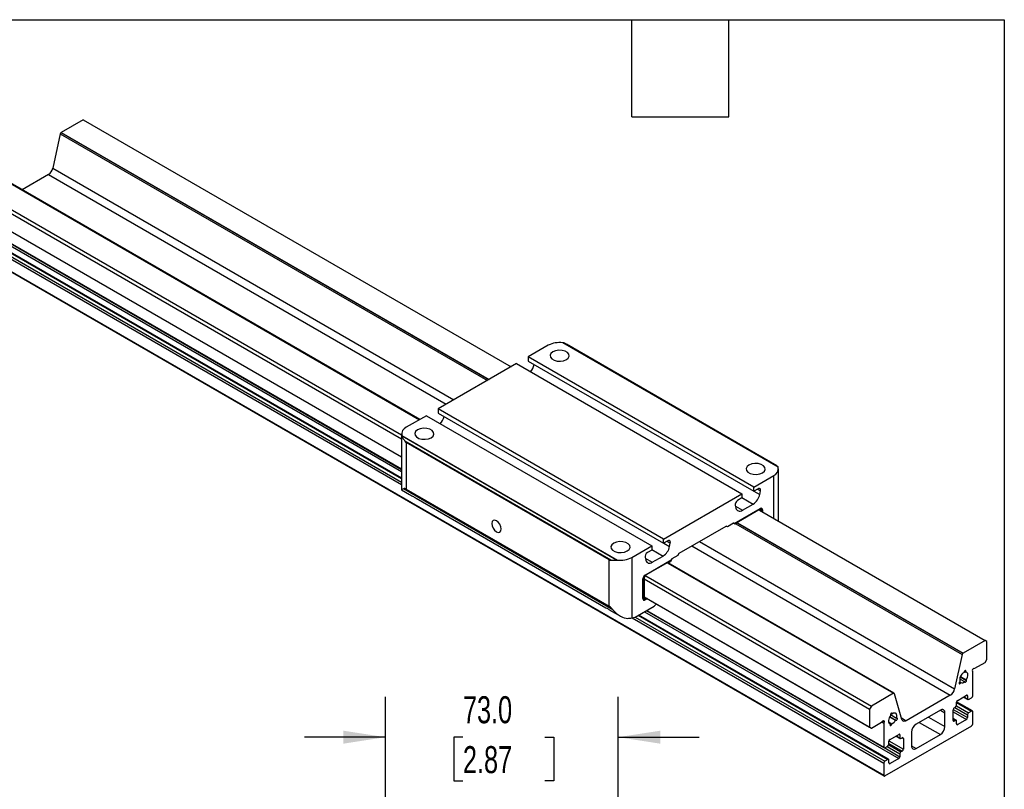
# Model space of a CAD drawing. Header units: millimetres. Extents: x 25 to 1092, y 25 to 838.
# Tile 6 of 6: x 783 to 1092, y 597 to 838. Entities that reach past the tile are written whole.
import ezdxf

# ---------------------------------------------------------------- set-up
doc = ezdxf.new("R2010")
doc.units = ezdxf.units.MM
doc.header["$LTSCALE"] = 4
doc.linetypes.add('SLD-Solid', pattern=[0])
doc.layers.add('DIMENSIONS', color=140, linetype='SLD-Solid', lineweight=25)
doc.layers.add('TEXT', color=140, linetype='SLD-Solid', lineweight=25)
doc.styles.add('SLDTEXTSTYLE0', font='TXT', dxfattribs={"width": 0.7})
doc.dimstyles.new('SLDDIMSTYLE2', dxfattribs={"dimtxt": 8.632031, "dimasz": 13.208, "dimexe": 0, "dimexo": 0.0625, "dimgap": 2.158008, "dimtad": 0, "dimtih": 1, "dimtoh": 1, "dimrnd": 1e-09, "dimzin": 4, "dimdsep": 46, "dimtxsty": 'SLDTEXTSTYLE0', "dimsah": 1, "dimcen": 0.09, "dimadec": 0, "dimazin": 1, "dimtfac": 1, "dimtmove": 0, "dimatfit": 0, "dimfxl": 0, "dimfrac": 2, "dimtolj": 1, "dimtzin": 12, "dimarcsym": 0})

# ---------------------------------------------------------------- blocks, each defined once
blk = doc.blocks.new('_D_2')
at = {"layer": 'DIMENSIONS'}
for p, q in [((898.1, 563.4), (898.1, 625.91)), ((971.1, 563.4), (971.1, 625.91)), ((898.1, 613.21), (872.7, 613.21)), ((922.41, 613.21), (919.51, 613.21)), ((919.51, 613.21), (919.51, 599.49)), ((948.06, 613.21), (950.96, 613.21)), ((950.96, 613.21), (950.96, 599.49)), ((971.1, 613.21), (996.5, 613.21)), ((919.51, 599.49), (922.41, 599.49)), ((950.96, 599.49), (948.06, 599.49))]:
    blk.add_line(p, q, dxfattribs=at)
for points in [[(898.1, 613.21), (884.9, 615.24), (884.9, 611.17)], [(971.1, 613.21), (984.31, 611.17), (984.31, 615.24)]]:
    blk.add_solid(points, dxfattribs=at)
at = {"layer": 'DIMENSIONS', "char_height": 8.467, "attachment_point": 1, "style": 'SLDTEXTSTYLE0'}
for s, insert in [('73.0', (922.41, 626.05)), ('2.87', (922.41, 610.4))]:
    blk.add_mtext(s, dxfattribs=dict(at, insert=insert))

msp = doc.modelspace()

# ---------------------------------------------------------------- linework, layer by layer
for p, q in [((803.322, 806.84), (796.415, 802.853)), ((803.322, 806.84), (937.529, 729.363)), ((796.117, 802.38), (793.778, 791.611)), ((796.117, 802.38), (930.064, 725.054)), ((796.415, 802.853), (796.369, 802.812)), ((796.369, 802.812), (930.565, 725.343)), ((796.415, 802.853), (930.622, 725.376)), ((793.778, 791.611), (919.568, 718.994)), ((774.573, 790.243), (908.78, 712.767)), ((774.618, 790.256), (908.814, 712.786)), ((908.882, 712.826), (774.779, 790.241)), ((792.419, 789.644), (784.117, 784.851)), ((792.419, 789.644), (917.184, 717.618)), ((767.127, 785.323), (903.176, 706.783)), ((767.666, 786.256), (903.176, 708.028)), ((767.127, 779.668), (903.176, 701.129)), ((767.666, 779.357), (903.176, 701.128)), ((771.546, 773.328), (903.176, 697.34)), ((771.645, 773.111), (903.176, 697.179)), ((771.882, 768.97), (903.176, 693.175)), ((772.845, 769.526), (903.176, 694.288)), ((903.176, 694.448), (773.083, 769.55)), ((776.258, 769.786), (903.176, 696.518)), ((771.546, 768.389), (903.176, 692.4)), ((771.546, 764.55), (1054.389, 601.269)), ((771.645, 764.333), (1054.487, 601.052)), ((949.188, 736.094), (942.895, 732.461)), ((1021.269, 697.873), (953.69, 736.885)), ((1021.212, 697.985), (953.946, 736.817)), ((1020.864, 698.321), (954.89, 736.407)), ((1013.606, 691.641), (942.895, 732.461)), ((942.895, 732.461), (942.895, 731.155)), ((939.218, 730.338), (914.611, 716.133)), ((939.218, 730.338), (1009.929, 689.518)), ((942.895, 731.155), (1013.606, 690.335)), ((910.934, 714.01), (904.641, 710.377)), ((910.934, 714.01), (981.645, 673.19)), ((985.322, 675.313), (914.611, 716.133)), ((914.611, 716.133), (914.611, 714.827)), ((914.611, 714.827), (985.322, 674.007)), ((903.176, 708.336), (903.176, 690.778)), ((903.271, 707.778), (970.849, 668.766)), ((970.594, 668.764), (903.328, 707.596)), ((968.778, 668.728), (904.205, 706.005)), ((968.28, 668.863), (904.641, 705.601)), ((904.641, 705.601), (904.641, 691.013)), ((1021.212, 697.985), (1020.85, 698.289)), ((1013.606, 691.641), (1019.899, 695.274)), ((1019.899, 681.812), (1019.899, 695.274)), ((1021.364, 680.967), (1021.364, 697.315)), ((903.176, 690.778), (905.694, 689.324)), ((969.469, 653.184), (903.762, 691.116)), ((904.641, 691.013), (968.28, 654.275)), ((985.322, 675.313), (1009.929, 689.518)), ((1009.929, 689.518), (1009.929, 688.212)), ((1013.606, 690.335), (1013.606, 691.641)), ((1014.973, 691.124), (1013.606, 690.335)), ((1013.676, 690.376), (1015.498, 689.324)), ((1014.745, 690.992), (1015.724, 690.427)), ((1015.498, 689.324), (1015.724, 690.427)), ((907.696, 688.168), (967.212, 653.811)), ((1007.811, 685.859), (1008.036, 685.016)), ((1007.862, 685.667), (1010.085, 684.383)), ((1009.929, 688.212), (1008.562, 687.423)), ((1009.929, 688.357), (1013.449, 686.325)), ((1010.085, 684.383), (1013.449, 686.325)), ((1007.493, 680.172), (1015.675, 684.896)), ((1007.493, 680.172), (1015.675, 684.896)), ((1007.565, 680.131), (1015.675, 684.813)), ((1015.675, 684.813), (1007.565, 680.131)), ((1015.453, 684.379), (1086.164, 643.559)), ((1016.046, 684.721), (1015.454, 684.379)), ((1016.046, 684.037), (1016.046, 684.721)), ((1016.311, 684.446), (1016.311, 683.884)), ((1016.311, 683.884), (1016.311, 684.446)), ((1016.382, 684.487), (1016.382, 683.843)), ((1016.382, 683.843), (1016.382, 684.487)), ((990.262, 670.909), (1004.988, 679.409)), ((1005.4, 679.171), (1004.988, 679.409)), ((1005.4, 679.171), (1004.988, 679.409)), ((1007.313, 680.276), (1005.4, 679.171)), ((1007.493, 680.172), (1007.313, 680.276)), ((1007.493, 680.172), (1007.313, 680.276)), ((1007.83, 679.978), (1007.313, 680.276)), ((1007.313, 680.276), (1007.493, 680.172)), ((1007.493, 680.172), (1007.565, 680.131)), ((1007.493, 680.172), (1007.565, 680.131)), ((1007.565, 680.131), (1007.493, 680.172)), ((1007.83, 679.978), (1007.565, 680.131)), ((1008.545, 680.391), (1007.83, 679.978)), ((1007.988, 680.069), (1078.959, 639.099)), ((1008.489, 680.358), (1079.211, 639.531)), ((1008.546, 680.392), (1079.257, 639.571)), ((985.322, 674.007), (985.322, 675.313)), ((986.689, 674.796), (985.322, 674.007)), ((985.392, 674.047), (987.214, 672.996)), ((986.461, 674.664), (987.44, 674.099)), ((987.214, 672.996), (987.44, 674.099)), ((996.563, 674.546), (1076.62, 628.33)), ((975.351, 669.557), (981.645, 673.19)), ((981.645, 671.884), (980.278, 671.095)), ((981.645, 673.19), (981.645, 671.884)), ((981.645, 672.029), (985.165, 669.997)), ((989.85, 670.195), (987.937, 669.09)), ((989.85, 670.195), (990.262, 670.909)), ((994.179, 673.17), (1075.261, 626.362)), ((968.28, 654.275), (968.28, 668.863)), ((975.351, 669.557), (975.351, 650.616)), ((979.526, 669.531), (979.752, 668.688)), ((979.575, 664.056), (987.758, 668.779)), ((979.575, 664.056), (987.758, 668.779)), ((979.575, 663.973), (987.686, 668.655)), ((987.686, 668.655), (979.575, 663.973)), ((979.578, 669.339), (981.801, 668.055)), ((981.801, 668.055), (985.165, 669.997)), ((986.704, 667.782), (1057.415, 626.962)), ((986.705, 667.783), (987.421, 668.196)), ((986.738, 667.802), (1057.461, 626.974)), ((1057.622, 626.96), (986.806, 667.841)), ((987.686, 668.655), (987.421, 668.196)), ((987.686, 668.655), (987.758, 668.779)), ((987.937, 669.09), (987.758, 668.779)), ((978.868, 656.664), (978.868, 662.831)), ((978.868, 656.664), (978.868, 662.831)), ((978.94, 656.705), (978.94, 662.872)), ((978.94, 662.872), (978.94, 656.705)), ((979.205, 663.453), (979.797, 663.795)), ((979.205, 663.453), (979.205, 656.43)), ((979.205, 662.893), (1049.969, 622.042)), ((979.797, 663.795), (1050.508, 622.975)), ((979.205, 657.238), (1049.969, 616.387)), ((979.205, 657.238), (1050.508, 616.076)), ((979.205, 656.43), (979.905, 656.834)), ((980.17, 656.681), (979.575, 656.338)), ((979.575, 656.338), (980.17, 656.681)), ((980.241, 656.64), (979.575, 656.255)), ((980.241, 656.64), (979.575, 656.255)), ((982.371, 654.3), (982.982, 654.868)), ((969.215, 652.654), (971.816, 651.153)), ((976.394, 650.85), (982.371, 654.3)), ((979.339, 652.55), (1059.1, 606.505)), ((979.912, 652.881), (1054.487, 609.83)), ((980.051, 652.961), (1054.389, 610.047)), ((975.351, 650.616), (976.394, 650.85)), ((975.5, 650.649), (1054.389, 605.108)), ((976.444, 650.879), (1054.724, 605.689)), ((977.408, 651.435), (1055.688, 606.245)), ((1055.925, 606.268), (977.547, 651.515)), ((1086.164, 643.559), (1079.257, 639.571)), ((1086.703, 643.247), (1086.164, 643.559)), ((1086.703, 637.593), (1086.703, 643.247)), ((1079.257, 639.571), (1079.211, 639.531)), ((1078.959, 639.099), (1076.62, 628.33)), ((1082.948, 634.803), (1086.164, 636.659)), ((1086.164, 636.659), (1086.703, 637.593)), ((1079.61, 633.699), (1079.568, 633.504)), ((1079.676, 633.868), (1080.086, 633.631)), ((1079.795, 634.019), (1080.128, 633.826)), ((1080.086, 633.631), (1080.128, 633.826)), ((1082.283, 633.67), (1082.173, 633.956)), ((1082.283, 626.15), (1082.283, 633.67)), ((1082.634, 634.754), (1082.948, 634.803)), ((1078.058, 630.369), (1078.432, 630.153)), ((1078.258, 630.667), (1078.131, 630.495)), ((1078.172, 630.55), (1078.56, 630.325)), ((1078.191, 631.517), (1079.749, 630.618)), ((1078.378, 632.141), (1080.303, 631.029)), ((1078.41, 632.212), (1080.241, 631.155)), ((1078.432, 630.153), (1078.56, 630.325)), ((1079.749, 630.618), (1079.811, 630.492)), ((1080.303, 631.029), (1080.241, 631.155)), ((1057.415, 626.962), (1050.508, 622.975)), ((1057.461, 626.974), (1057.415, 626.962)), ((1060.052, 618.765), (1057.713, 626.834)), ((1075.261, 626.362), (1061.411, 618.367)), ((1077.236, 623.237), (1077.236, 624.171)), ((1077.236, 624.124), (1081.948, 621.405)), ((1082.185, 621.428), (1077.248, 624.278)), ((1077.572, 624.753), (1080.313, 626.335)), ((1079.365, 625.788), (1080.747, 624.989)), ((1079.504, 625.868), (1080.649, 625.207)), ((1080.313, 626.335), (1080.649, 626.141)), ((1080.649, 626.141), (1080.649, 625.207)), ((1080.984, 625.013), (1081.948, 625.569)), ((1050.508, 622.975), (1049.969, 622.042)), ((1049.969, 622.042), (1049.969, 616.387)), ((1056.764, 620.732), (1057.104, 620.536)), ((1056.877, 620.789), (1057.062, 620.682)), ((1072.14, 621.657), (1064.532, 617.265)), ((1072.14, 621.657), (1073.573, 620.83)), ((1073.573, 616.514), (1073.573, 620.83)), ((1076.141, 618.44), (1076.141, 621.829)), ((1076.141, 621.16), (1080.313, 618.751)), ((1076.151, 621.929), (1080.649, 619.332)), ((1076.476, 622.41), (1076.901, 622.655)), ((1076.706, 622.543), (1080.649, 620.267)), ((1077.198, 623.034), (1080.984, 620.848)), ((1081.948, 621.405), (1080.984, 620.848)), ((1082.283, 617.372), (1082.283, 621.211)), ((1050.508, 616.076), (1053.724, 617.932)), ((1053.724, 617.932), (1054.038, 618.246)), ((1053.736, 617.944), (1054.389, 617.567)), ((1054.038, 618.246), (1054.499, 617.98)), ((1054.499, 617.98), (1054.389, 617.567)), ((1055.917, 618.022), (1056.923, 617.441)), ((1056.028, 617.724), (1056.861, 617.243)), ((1056.258, 619.592), (1058.112, 618.521)), ((1056.279, 619.628), (1058.24, 618.496)), ((1056.534, 620.296), (1058.413, 619.211)), ((1056.544, 620.212), (1056.586, 620.066)), ((1057.104, 620.536), (1057.062, 620.682)), ((1058.112, 618.521), (1058.24, 618.496)), ((1058.541, 619.185), (1058.413, 619.211)), ((1059.917, 619.23), (1061.411, 618.367)), ((1065.537, 617.845), (1072.14, 614.033)), ((1068.401, 619.499), (1073.573, 616.514)), ((1077.138, 618.515), (1076.141, 619.09)), ((1076.141, 618.93), (1076.901, 618.491)), ((1076.141, 618.44), (1076.476, 618.246)), ((1076.901, 618.491), (1076.476, 618.246)), ((1077.236, 617.362), (1077.236, 618.297)), ((1080.313, 618.751), (1077.572, 617.169)), ((1080.649, 620.267), (1080.649, 619.332)), ((1049.969, 616.387), (1050.508, 616.076)), ((1054.389, 617.567), (1054.389, 610.047)), ((1054.68, 601.05), (1081.992, 616.817)), ((1056.137, 617.58), (1056.431, 617.41)), ((1056.431, 617.41), (1056.369, 617.212)), ((1056.861, 617.243), (1056.923, 617.441)), ((1063.099, 614.784), (1063.099, 610.468)), ((1077.236, 617.362), (1077.572, 617.169)), ((1081.992, 616.817), (1082.035, 616.855)), ((1056.023, 610.991), (1056.023, 611.925)), ((1056.033, 612.025), (1060.531, 609.429)), ((1056.359, 612.507), (1059.1, 614.089)), ((1058.151, 613.541), (1059.534, 612.743)), ((1058.29, 613.622), (1059.436, 612.961)), ((1059.1, 614.089), (1059.436, 613.895)), ((1059.436, 613.895), (1059.436, 612.961)), ((1059.771, 612.767), (1060.195, 613.012)), ((1060.195, 613.012), (1060.531, 612.818)), ((1060.531, 612.818), (1060.531, 609.429)), ((1064.532, 609.641), (1072.14, 614.033)), ((1054.681, 609.831), (1059.436, 607.086)), ((1054.724, 609.853), (1055.688, 610.409)), ((1055.493, 610.297), (1059.436, 608.021)), ((1055.985, 610.788), (1059.771, 608.602)), ((1056.023, 611.256), (1060.195, 608.847)), ((1060.195, 608.847), (1059.771, 608.602)), ((1063.099, 610.467), (1064.532, 609.641)), ((1055.688, 606.245), (1054.724, 605.689)), ((1056.023, 605.116), (1056.023, 606.051)), ((1059.1, 606.505), (1056.359, 604.923)), ((1059.436, 608.021), (1059.436, 607.086)), ((1054.389, 605.108), (1054.389, 601.269)), ((1056.023, 605.116), (1056.359, 604.923)), ((1054.637, 601.038), (1054.68, 601.05))]:
    msp.add_line(p, q)
at = {"flags": 128}
for points in [[(954.845, 731.604), (955.443, 732.097), (955.713, 732.678), (955.622, 733.277), (955.181, 733.822), (954.445, 734.247), (953.5, 734.501), (952.463, 734.554), (951.456, 734.398), (950.603, 734.053), (950.005, 733.56), (949.735, 732.979), (949.826, 732.38), (950.267, 731.835), (951.003, 731.41), (951.948, 731.156), (952.985, 731.103), (953.992, 731.259), (954.845, 731.604)], [(912.419, 707.112), (913.017, 707.604), (913.286, 708.185), (913.195, 708.784), (912.755, 709.33), (912.018, 709.755), (911.074, 710.009), (910.036, 710.062), (909.03, 709.906), (908.176, 709.561), (907.579, 709.068), (907.309, 708.487), (907.4, 707.888), (907.84, 707.343), (908.577, 706.918), (909.521, 706.663), (910.559, 706.611), (911.565, 706.767), (912.419, 707.112)], [(1016.364, 696.09), (1016.961, 696.583), (1017.231, 697.164), (1017.14, 697.763), (1016.7, 698.308), (1015.963, 698.733), (1015.019, 698.988), (1013.981, 699.04), (1012.974, 698.884), (1012.121, 698.539), (1011.523, 698.047), (1011.254, 697.466), (1011.345, 696.866), (1011.785, 696.321), (1012.522, 695.896), (1013.466, 695.642), (1014.504, 695.589), (1015.51, 695.745), (1016.364, 696.09)], [(1015.724, 690.427), (1015.75, 690.645), (1015.736, 690.842), (1015.681, 691.006), (1015.59, 691.129), (1015.466, 691.205), (1015.317, 691.23), (1015.15, 691.203), (1014.973, 691.124)], [(1008.036, 685.016), (1008.153, 684.706), (1008.322, 684.454), (1008.537, 684.264), (1008.794, 684.144), (1009.085, 684.095), (1009.404, 684.12), (1009.74, 684.216), (1010.085, 684.383)], [(934.41, 678.495), (934.297, 679.216), (933.975, 679.958), (933.493, 680.608), (932.925, 681.067), (932.357, 681.264), (931.875, 681.171), (931.553, 680.8), (931.44, 680.209), (931.553, 679.488), (931.875, 678.746), (932.357, 678.096), (932.925, 677.637), (933.493, 677.44), (933.975, 677.533), (934.297, 677.904), (934.41, 678.495)], [(973.937, 671.598), (974.535, 672.091), (974.804, 672.672), (974.714, 673.271), (974.273, 673.816), (973.537, 674.241), (972.592, 674.495), (971.554, 674.548), (970.548, 674.392), (969.695, 674.047), (969.097, 673.554), (968.827, 672.973), (968.918, 672.374), (969.358, 671.829), (970.095, 671.404), (971.039, 671.15), (972.077, 671.097), (973.084, 671.253), (973.937, 671.598)], [(987.44, 674.099), (987.466, 674.317), (987.452, 674.513), (987.397, 674.677), (987.306, 674.801), (987.182, 674.877), (987.033, 674.902), (986.865, 674.874), (986.689, 674.796)], [(979.752, 668.688), (979.869, 668.378), (980.037, 668.126), (980.253, 667.936), (980.51, 667.816), (980.801, 667.767), (981.119, 667.791), (981.456, 667.888), (981.801, 668.055)], [(1080.128, 633.826), (1080.137, 633.952), (1080.105, 634.049), (1080.037, 634.103), (1079.943, 634.105), (1079.838, 634.054), (1079.738, 633.959), (1079.658, 633.835), (1079.61, 633.699)], [(1080.241, 631.155), (1080.483, 631.557), (1080.661, 631.983), (1080.762, 632.406), (1080.781, 632.8), (1080.716, 633.138), (1080.572, 633.4), (1080.357, 633.568), (1080.086, 633.631)], [(1078.131, 630.495), (1078.057, 630.366), (1078.017, 630.23), (1078.018, 630.109), (1078.058, 630.021), (1078.133, 629.978), (1078.23, 629.989), (1078.335, 630.05), (1078.432, 630.153)], [(1079.811, 630.492), (1079.872, 630.428), (1079.961, 630.414), (1080.064, 630.454), (1080.167, 630.54), (1080.253, 630.659), (1080.309, 630.794), (1080.327, 630.924), (1080.303, 631.029)], [(1057.062, 620.682), (1057.014, 620.762), (1056.934, 620.794), (1056.834, 620.774), (1056.729, 620.703), (1056.635, 620.594), (1056.567, 620.462), (1056.535, 620.328), (1056.544, 620.212)], [(1058.413, 619.211), (1058.499, 619.63), (1058.501, 620.015), (1058.419, 620.339), (1058.26, 620.583), (1058.032, 620.731), (1057.752, 620.773), (1057.436, 620.706), (1057.104, 620.536)], [(1054.038, 618.246), (1054.138, 618.327), (1054.239, 618.377), (1054.334, 618.39), (1054.415, 618.367), (1054.476, 618.308), (1054.512, 618.219), (1054.52, 618.107), (1054.499, 617.98)], [(1056.586, 620.066), (1056.315, 619.688), (1056.1, 619.273), (1055.956, 618.844), (1055.891, 618.431), (1055.91, 618.06), (1056.011, 617.753), (1056.189, 617.532), (1056.431, 617.41)], [(1058.24, 618.496), (1058.337, 618.505), (1058.442, 618.565), (1058.539, 618.667), (1058.614, 618.795), (1058.654, 618.931), (1058.655, 619.053), (1058.615, 619.142), (1058.541, 619.185)], [(1061.411, 618.367), (1061.184, 618.257), (1060.962, 618.192), (1060.753, 618.175), (1060.56, 618.205), (1060.39, 618.281), (1060.246, 618.402), (1060.132, 618.565), (1060.052, 618.765)], [(1056.369, 617.212), (1056.345, 617.08), (1056.363, 616.971), (1056.419, 616.901), (1056.505, 616.88), (1056.608, 616.912), (1056.711, 616.993), (1056.8, 617.109), (1056.861, 617.243)], [(1054.389, 601.269), (1054.393, 601.209), (1054.406, 601.155), (1054.428, 601.109), (1054.458, 601.073), (1054.495, 601.048), (1054.538, 601.033), (1054.586, 601.03), (1054.637, 601.038)]]:
    msp.add_lwpolyline(points, dxfattribs=at)
for centre, radius, start, end in [((796.932, 802.194), 0.836, 132.29219, 167.13042), ((790.715, 792.274), 3.134, 302.93077, 347.79087), ((952.691, 729.368), 7.584, 82.4256, 117.50455), ((939.943, 731.205), 4.96, 317.03386, 346.78931), ((911.659, 714.877), 4.96, 317.03386, 346.78931), ((905.471, 708.279), 2.257, 111.59379, 192.80892), ((1019.069, 697.372), 2.257, 291.59379, 12.80892), ((1010.893, 690.271), 4.702, 302.93391, 348.37221), ((1009.391, 686.062), 1.594, 121.35895, 187.3348), ((1015.951, 684.557), 0.437, 350.78596, 129.20329), ((1015.951, 684.557), 0.437, 350.78596, 129.20329), ((1015.923, 684.509), 0.392, 350.78596, 129.20329), ((1015.923, 684.509), 0.392, 350.78596, 129.20329), ((981.107, 669.734), 1.594, 121.35895, 187.3348), ((982.609, 673.943), 4.702, 302.93391, 348.37221), ((971.849, 676.283), 7.584, 262.4256, 297.50455), ((980.403, 662.761), 1.537, 122.60548, 177.39452), ((980.403, 662.761), 1.537, 122.60548, 177.39452), ((980.319, 662.81), 1.381, 122.60548, 177.39452), ((980.319, 662.81), 1.381, 122.60548, 177.39452), ((979.299, 656.594), 0.437, 170.78596, 309.20329), ((979.299, 656.594), 0.437, 170.78596, 309.20329), ((979.327, 656.642), 0.392, 170.78596, 309.20329), ((979.327, 656.642), 0.392, 170.78596, 309.20329), ((982.44, 655.443), 0.79, 313.26786, 325.41728), ((1079.774, 638.913), 0.836, 132.29219, 167.13042), ((1080.77, 631.228), 2.574, 117.86162, 192.58842), ((1082.846, 634.1), 0.687, 107.95589, 192.04411), ((1078.931, 631.377), 1.115, 250.53824, 317.12024), ((1057.524, 626.791), 0.194, 12.67186, 109.04926), ((1073.557, 628.993), 3.134, 302.93077, 347.79087), ((1077.965, 624.138), 0.729, 122.60548, 177.39452), ((1080.444, 626.175), 0.207, 350.78596, 129.20329), ((1080.853, 625.173), 0.207, 170.78596, 309.20329), ((1081.555, 626.183), 0.729, 302.60548, 357.39452), ((1072.699, 620.972), 0.885, 350.78596, 129.20329), ((1076.87, 621.796), 0.729, 122.60548, 177.39452), ((1076.508, 623.27), 0.729, 302.60548, 357.39452), ((1081.377, 620.234), 0.729, 122.60548, 177.39452), ((1082.079, 621.244), 0.207, 350.78596, 129.20329), ((1056.009, 619.642), 2.383, 292.56022, 331.94447), ((1076.345, 618.407), 0.207, 170.78596, 309.20329), ((1077.032, 618.33), 0.207, 350.78596, 129.20329), ((1079.92, 619.366), 0.729, 302.60548, 357.39452), ((1066.209, 614.643), 3.113, 122.60548, 177.39452), ((1070.463, 616.655), 3.113, 302.60548, 357.39452), ((1077.441, 617.329), 0.207, 170.78596, 309.20329), ((1081.541, 617.411), 0.744, 311.62838, 357.06537), ((1056.752, 611.892), 0.729, 122.60548, 177.39452), ((1059.231, 613.928), 0.207, 350.78596, 129.20329), ((1059.64, 612.927), 0.207, 170.78596, 309.20329), ((1060.326, 612.851), 0.207, 350.78596, 129.20329), ((1054.593, 610.014), 0.207, 170.78596, 309.20329), ((1055.295, 611.024), 0.729, 302.60548, 357.39452), ((1060.164, 607.988), 0.729, 122.60548, 177.39452), ((1059.802, 609.462), 0.729, 302.60548, 357.39452), ((1063.973, 610.326), 0.885, 170.78596, 309.20329), ((1055.117, 605.074), 0.729, 122.60548, 177.39452), ((1055.819, 606.084), 0.207, 350.78596, 129.20329), ((1058.707, 607.119), 0.729, 302.60548, 357.39452), ((1056.228, 605.083), 0.207, 170.78596, 309.20329)]:
    msp.add_arc(centre, radius, start, end)
for centre, major_axis, ratio, start_param, end_param in [((952.724, 735.09), (4.984, -1.041), 0.386513, 1.4044667, 1.4568468), ((908.176, 709.373), (4.831, 1.825), 0.7066869, 3.0752285, 3.1276087), ((908.176, 720.996), (3.24, 15.509), 0.2455682, 2.9287318, 3.0610331), ((1016.364, 698.351), (4.984, -1.041), 0.386513, 0.2750687, 0.3274488), ((908.176, 693.664), (5, 2.887), 0.0000704, 2.6528598, 3.1416333), ((908.176, 679.7), (-4.328, 11.457), 0.2185655, 6.0223121, 6.3190181), ((971.816, 684.258), (3.24, 15.509), 0.2455682, 3.0610331, 3.1933343), ((971.816, 672.634), (4.831, 1.825), 0.7066869, 4.2046265, 4.2570067), ((971.816, 642.962), (-4.328, 11.457), 0.2185655, 5.7256061, 6.0223121), ((971.816, 656.926), (-3.536, 6.124), 0.5773346, 1.8674617, 2.844846), ((971.816, 652.657), (4.984, -1.041), 0.386513, 5.2816408, 5.5783467)]:
    msp.add_ellipse(centre, major_axis=major_axis, ratio=ratio, start_param=start_param, end_param=end_param)
for points, knots in [([(954.848, 736.342), (954.657, 736.484), (954.381, 736.691), (954.049, 736.787), (953.946, 736.817)], [0, 0, 0, 0, 0.6892504, 1, 1, 1, 1]), ([(903.328, 707.596), (903.415, 707.351), (903.534, 707.087), (903.829, 706.547), (904.005, 706.272), (904.205, 706.005)], [0, 0, 0, 0, 0.5, 0.5, 1, 1, 1, 1]), ([(905.694, 689.324), (905.913, 689.204), (906.358, 688.959), (907.104, 688.506), (907.588, 688.238), (907.701, 688.176)], [0, 0, 0, 0, 0.4275544, 0.866503, 1, 1, 1, 1]), ([(968.778, 668.728), (969.04, 668.729), (969.32, 668.738), (969.771, 668.753), (969.927, 668.758), (970.251, 668.764), (970.421, 668.766), (970.594, 668.764)], [0, 0, 0, 0, 0.5, 0.5, 0.75, 0.75, 1, 1, 1, 1]), ([(967.212, 653.811), (967.432, 653.69), (967.877, 653.445), (968.623, 652.992), (969.106, 652.724), (969.219, 652.662)], [0, 0, 0, 0, 0.4275544, 0.866503, 1, 1, 1, 1])]:
    msp.add_open_spline(points, degree=3, knots=knots)
at = {"layer": 'TEXT'}
for p, q in [((25.4, 838.2), (1092.2, 838.2)), ((975.36, 807.72), (975.36, 838.2)), ((1005.84, 807.72), (1005.84, 838.2)), ((1092.2, 838.2), (1092.2, 25.4)), ((975.36, 807.72), (1005.84, 807.72))]:
    msp.add_line(p, q, dxfattribs=at)

# ---------------------------------------------------------------- dimensions: what is measured, and where the dimension line sits
at = {"layer": 'DIMENSIONS'}
dim = msp.add_linear_dim(base=(898.104, 613.205), p1=(971.104, 558.323), p2=(898.104, 558.323), dimstyle='SLDDIMSTYLE2', dxfattribs=at)
dim.commit()
dim.dimension.update_dxf_attribs({"geometry": '_D_2', "text_midpoint": (935.234, 613.205), "dimtype": 160})

doc.saveas('drawing.dxf')
